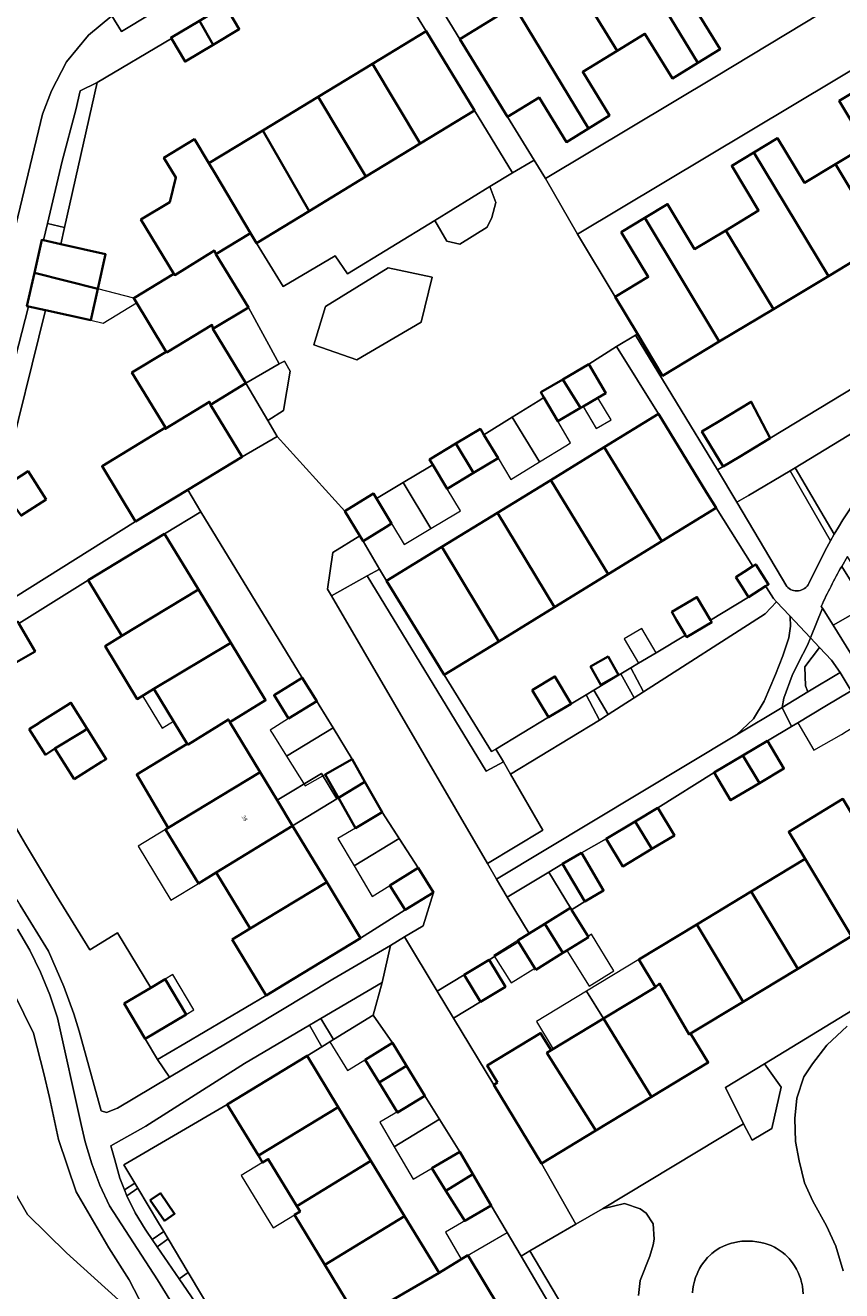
# Model space of a CAD drawing. Extents: x 147051 to 149075, y 463071 to 465537.
# Tile 160 of 229: x 147538 to 147615, y 464588 to 464708. Entities that reach past the tile are written whole.
import ezdxf
from ezdxf.enums import TextEntityAlignment as Align

# ---------------------------------------------------------------- set-up
doc = ezdxf.new("R2010")
doc.units = 0
doc.header["$LTSCALE"] = 0.5
for name, color, linetype, lineweight in [('B-PV-GR-BEPLANTING_CULTUUR_HEESTERS-GV', 252, 'CONTINUOUS', 18), ('B-PV-GR-BEPLANTING_CULTUUR_VASTE PLANTENVAK-GV', 252, 'CONTINUOUS', 18), ('B-PV-GR-GROENVOORZIENING-GV', 252, 'CONTINUOUS', 18), ('B-PV-OG-BEBOUWING-GV', 6, 'CONTINUOUS', 35), ('B-PV-OG-BEBOUWING_LUIFEL-GV', 6, 'CONTINUOUS', 18), ('B-PV-OG-TERREIN_BEGROEID-GV', 252, 'CONTINUOUS', 18), ('B-PV-OG-TERREIN_ERF-GV', 252, 'CONTINUOUS', 18), ('B-PV-VH-GESLOTENVERHARDING_ASFALT-GV', 252, 'CONTINUOUS', 18), ('B-PV-VH-ONVERHARD_ZAND-GV', 252, 'CONTINUOUS', 18), ('B-PV-VH-OPENVERHARDING_BETONSTRAATSTEEN-GV', 252, 'CONTINUOUS', 18), ('B-PV-VH-OPENVERHARDING_SIERBESTRATING-GV', 252, 'CONTINUOUS', 18), ('B-PV-VH-OPENVERHARDING_TEGEL-GV', 252, 'CONTINUOUS', 18), ('N-PV-OG-BEBOUWING-GV', 6, 'CONTINUOUS', 25), ('N-PV-OG-BEBOUWING-T18', 10, 'CONTINUOUS', 18)]:
    doc.layers.add(name, color=color, linetype=linetype, lineweight=lineweight)
doc.styles.add('NLCS-ISO-M200-T18', font='NLCS-ISO.ttf', dxfattribs={"height": 0.36})

msp = doc.modelspace()

# ---------------------------------------------------------------- linework, layer by layer
at = {"layer": 'B-PV-GR-BEPLANTING_CULTUUR_HEESTERS-GV', "flags": 128}
for points in [[(147542.324, 464700.044), (147541.028, 464695.214), (147539.654, 464689.312), (147541.265, 464688.937), (147544.348, 464702.648), (147542.747, 464701.846)], [(147577.415, 464687.65), (147578.626, 464687.358), (147581.212, 464688.959), (147581.666, 464689.867), (147582.045, 464691.285), (147581.488, 464692.8), (147576.269, 464689.597)], [(147574.975, 464679.985), (147576.014, 464684.248), (147571.86, 464685.113), (147565.931, 464681.457), (147564.85, 464677.843), (147568.895, 464676.437)], [(147536.321, 464675.466), (147535.125, 464671.686), (147533.952, 464668.407), (147532.929, 464666.029), (147532.129, 464664.757), (147532.633, 464663.741), (147535.653, 464665.674), (147539.473, 464681.121), (147537.857, 464681.484)], [(147613.923, 464651.345), (147615.581, 464648.709), (147646.782, 464667.692), (147648.483, 464668.709), (147646.515, 464671.893), (147644.726, 464670.828), (147645.098, 464670.198), (147628.748, 464660.328), (147627.902, 464659.817), (147617.84, 464653.605), (147617.089, 464653.148)], [(147571.053, 464656.658), (147569.495, 464659.307), (147569.192, 464659.801), (147566.636, 464658.231), (147566.138, 464654.758), (147566.507, 464654.139), (147569.891, 464656.014)], [(147596.017, 464645.066), (147607.494, 464652.421), (147608.572, 464653.576), (147608.298, 464653.867), (147607.618, 464654.91), (147607.569, 464654.988), (147607.54, 464655.033), (147605.934, 464654.007), (147602.332, 464651.842), (147602.455, 464651.632), (147600.067, 464650.233), (147599.959, 464650.417), (147597.186, 464648.751), (147595.538, 464647.761), (147594.794, 464647.314)], [(147613.765, 464648.063), (147612.647, 464649.25), (147611.269, 464647.413), (147611.312, 464645.617), (147611.549, 464645.057), (147614.588, 464646.882)], [(147595.128, 464644.496), (147593.853, 464646.749), (147591.315, 464645.224), (147592.664, 464642.917)], [(147582.752, 464638.429), (147583.416, 464637.282), (147591.829, 464642.382), (147590.567, 464644.775), (147589.174, 464643.939), (147587.033, 464642.652), (147582.042, 464639.654)], [(147533.819, 464629.868), (147537.076, 464624.914), (147539.758, 464620.561), (147541.21, 464617.215), (147542.138, 464614.619), (147542.638, 464612.982), (147544.728, 464605.465), (147545.228, 464605.299), (147546.278, 464605.725), (147551.176, 464608.641), (147550.052, 464610.308), (147548.895, 464612.263), (147546.906, 464615.595), (147549.42, 464617.096), (147546.262, 464622.276), (147543.646, 464620.69), (147540.509, 464625.79), (147537.593, 464630.678), (147534.89, 464635.208), (147531.804, 464633.324)], [(147575.18, 464622.958), (147576.138, 464626.094), (147573.461, 464624.445), (147569.26, 464621.798), (147562.03, 464617.41), (147560.32, 464616.372), (147552.626, 464611.834), (147550.052, 464610.308), (147551.176, 464608.641), (147556.629, 464611.887), (147566.629, 464617.898), (147572.08, 464621.104), (147573.419, 464621.905)], [(147565.485, 464614.182), (147566.702, 464612.204), (147570.436, 464614.497), (147571.283, 464617.6)], [(147564.412, 464613.549), (147558.282, 464609.935), (147548.957, 464604.024), (147545.652, 464602.145), (147546.013, 464600.845), (147546.509, 464599.113), (147546.931, 464598.018), (147547.912, 464598.648), (147546.885, 464600.37), (147556.647, 464606.073), (147564.197, 464610.666), (147565.604, 464611.53)], [(147608.145, 464603.811), (147609.019, 464607.69), (147607.429, 464609.903), (147603.741, 464607.658), (147605.446, 464604.23), (147606.263, 464602.709)], [(147549.009, 464594.092), (147549.537, 464593.324), (147550.65, 464594.055), (147550.148, 464594.897), (147548.197, 464598.169), (147547.156, 464597.432), (147547.95, 464595.815), (147548.884, 464594.275)], [(147552.106, 464589.59), (147552.948, 464590.199), (147551.05, 464593.383), (147550.015, 464592.629)], [(147552.106, 464589.59), (147554.79, 464585.689), (147555.375, 464586.128), (147552.948, 464590.199)]]:
    msp.add_lwpolyline(points, close=True, dxfattribs=at)
for points in [[(147624.12, 464678.797), (147607.963, 464669.022), (147605.071, 464667.272), (147603.523, 464666.336), (147603.006, 464666.023), (147604.809, 464662.991), (147605.929, 464663.619), (147609.861, 464665.928), (147610.337, 464666.231), (147620.314, 464672.317)], [(147611.084, 464588.172), (147611.067, 464588.522), (147611.026, 464588.87), (147610.996, 464589.042), (147610.919, 464589.384), (147610.872, 464589.552), (147610.76, 464589.884), (147610.625, 464590.207), (147610.468, 464590.52), (147610.29, 464590.822), (147610.092, 464591.11), (147609.874, 464591.384), (147609.758, 464591.515), (147609.513, 464591.765), (147609.384, 464591.884), (147609.114, 464592.107), (147608.829, 464592.311), (147608.531, 464592.494), (147608.378, 464592.578), (147608.062, 464592.73), (147607.875, 464592.804), (147607.495, 464592.931), (147607.107, 464593.031), (147606.713, 464593.104), (147606.314, 464593.15), (147606.114, 464593.162), (147605.713, 464593.166), (147605.313, 464593.142), (147604.915, 464593.09), (147604.522, 464593.01), (147604.328, 464592.96), (147603.946, 464592.84), (147603.572, 464592.694), (147603.21, 464592.522), (147603.053, 464592.424), (147602.75, 464592.213), (147602.462, 464591.981), (147602.325, 464591.857), (147602.063, 464591.597), (147601.82, 464591.318), (147601.706, 464591.173), (147601.494, 464590.87), (147601.303, 464590.554), (147601.135, 464590.225), (147601.06, 464590.056), (147600.927, 464589.711), (147600.819, 464589.358), (147600.736, 464588.998), (147600.678, 464588.633), (147600.645, 464588.265)]]:
    msp.add_lwpolyline(points, dxfattribs=at)
at = {"layer": 'B-PV-GR-BEPLANTING_CULTUUR_VASTE PLANTENVAK-GV', "flags": 128}
for points in [[(147561.972, 464671.634), (147562.599, 464675.355), (147562.059, 464676.307), (147561.563, 464676.055), (147558.418, 464674.213), (147560.482, 464670.69)], [(147587.057, 464628.019), (147583.127, 464625.652), (147585.197, 464622.215), (147586.685, 464623.14), (147589.087, 464624.634)]]:
    msp.add_lwpolyline(points, close=True, dxfattribs=at)
at = {"layer": 'B-PV-GR-GROENVOORZIENING-GV', "flags": 128}
for points in [[(147613.675, 464659.335), (147614.03, 464659.955), (147610.337, 464666.231), (147609.861, 464665.928)], [(147615.287, 464657.848), (147614.739, 464656.909), (147617.089, 464653.148), (147617.84, 464653.605)]]:
    msp.add_lwpolyline(points, close=True, dxfattribs=at)
at = {"layer": 'B-PV-OG-BEBOUWING-GV', "flags": 128}
for points in [[(147593.124, 464717.667), (147601.152, 464704.498), (147603.236, 464705.776), (147600.708, 464709.899), (147603.753, 464711.767), (147598.248, 464720.81)], [(147593.928, 464716.109), (147588.958, 464713.061), (147593.512, 464705.623), (147596.141, 464707.235), (147598.731, 464703.013), (147601.152, 464704.498), (147593.124, 464717.667), (147593.014, 464717.6)], [(147593.512, 464705.623), (147588.958, 464713.061), (147583.77, 464709.88), (147590.788, 464698.282), (147592.785, 464699.507), (147590.259, 464703.628)], [(147554.027, 464708.467), (147555.331, 464706.208), (147557.792, 464707.677), (147556.454, 464709.917)], [(147578.652, 464706.741), (147583.159, 464699.391), (147586.133, 464701.215), (147588.712, 464697.009), (147590.788, 464698.282), (147583.77, 464709.88)], [(147551.37, 464706.787), (147552.667, 464704.617), (147555.331, 464706.208), (147554.027, 464708.467), (147551.329, 464706.856)], [(147580.031, 464699.988), (147575.465, 464707.499), (147570.369, 464704.401), (147574.9, 464696.868)], [(147565.233, 464701.278), (147569.763, 464693.745), (147574.9, 464696.868), (147570.369, 464704.401)], [(147616.753, 464702.247), (147614.501, 464700.895), (147617.046, 464696.657), (147614.138, 464694.911), (147618.632, 464687.438), (147623.79, 464690.535)], [(147560.01, 464698.103), (147564.406, 464690.488), (147569.763, 464693.745), (147565.233, 464701.278)], [(147558.846, 464688.409), (147559.424, 464687.459), (147564.406, 464690.488), (147560.01, 464698.103), (147554.921, 464695.009), (147555.553, 464693.969)], [(147618.632, 464687.438), (147614.138, 464694.911), (147611.214, 464693.156), (147608.684, 464697.37), (147606.434, 464696.019), (147613.487, 464684.349)], [(147551.605, 464684.557), (147551.687, 464684.429), (147555.43, 464686.753), (147555.586, 464686.426), (147558.846, 464688.409), (147555.553, 464693.969), (147554.921, 464695.009), (147553.548, 464697.269), (147550.666, 464695.518), (147551.79, 464693.669), (147551.209, 464691.328), (147548.492, 464689.676)], [(147613.487, 464684.349), (147606.434, 464696.019), (147604.342, 464694.764), (147606.887, 464690.525), (147603.778, 464688.659), (147608.276, 464681.22)], [(147603.166, 464678.152), (147608.276, 464681.22), (147603.778, 464688.659), (147600.835, 464686.892), (147598.285, 464691.138), (147596.133, 464689.845)], [(147593.901, 464688.505), (147596.448, 464684.264), (147593.324, 464682.389), (147595.429, 464678.884), (147597.802, 464674.932), (147603.166, 464678.152), (147596.133, 464689.845)], [(147544.414, 464683.122), (147545.152, 464686.408), (147540.91, 464687.36), (147539.284, 464687.724), (147539.121, 464687.761), (147538.425, 464684.66)], [(147551.605, 464684.557), (147547.811, 464682.25), (147550.887, 464677.19), (147550.985, 464677.151), (147555.229, 464679.723), (147555.298, 464679.344), (147558.652, 464681.384), (147555.586, 464686.426), (147555.43, 464686.753), (147551.687, 464684.429)], [(147543.75, 464680.162), (147544.414, 464683.122), (147538.425, 464684.66), (147537.719, 464681.515), (147537.857, 464681.484), (147539.473, 464681.121)], [(147555.229, 464679.723), (147550.985, 464677.151), (147550.887, 464677.19), (147547.645, 464675.218), (147550.803, 464670.024), (147550.783, 464669.895), (147554.977, 464672.466), (147555.069, 464672.177), (147558.418, 464674.213), (147555.298, 464679.344)], [(147588.376, 464674.578), (147590.031, 464671.878), (147590.298, 464672.034), (147591.696, 464672.852), (147592.43, 464673.281), (147590.831, 464676.014)], [(147586.591, 464672.86), (147587.895, 464670.629), (147590.031, 464671.878), (147588.376, 464674.578), (147586.297, 464673.362)], [(147555.069, 464672.177), (147554.977, 464672.466), (147550.783, 464669.895), (147550.803, 464670.024), (147544.81, 464666.379), (147547.987, 464661.155), (147552.922, 464664.155), (147558.051, 464667.273)], [(147603.523, 464666.336), (147605.071, 464667.272), (147607.963, 464669.022), (147606.193, 464672.472), (147603.055, 464670.575), (147601.527, 464669.652)], [(147602.863, 464662.443), (147601.964, 464663.906), (147597.407, 464671.321), (147592.298, 464668.181), (147597.744, 464659.297)], [(147578.27, 464668.511), (147579.943, 464665.736), (147582.249, 464667.124), (147580.906, 464669.356), (147580.579, 464669.9)], [(147576.08, 464666.521), (147577.454, 464664.238), (147579.943, 464665.736), (147578.27, 464668.511), (147575.784, 464667.014)], [(147597.744, 464659.297), (147592.298, 464668.181), (147587.226, 464665.064), (147592.646, 464656.164)], [(147539.542, 464663.225), (147537.826, 464665.897), (147535.308, 464664.281), (147537.18, 464661.709)], [(147592.646, 464656.164), (147587.226, 464665.064), (147582.208, 464661.979), (147587.588, 464653.055)], [(147567.763, 464662.128), (147569.192, 464659.801), (147569.495, 464659.307), (147571.652, 464660.632), (147572.188, 464660.961), (147570.767, 464663.323), (147570.483, 464663.795), (147569.919, 464663.453)], [(147582.208, 464661.979), (147576.949, 464658.747), (147582.329, 464649.823), (147587.588, 464653.055)], [(147550.727, 464659.994), (147543.492, 464655.603), (147546.686, 464650.339), (147553.925, 464654.723)], [(147582.329, 464649.823), (147576.949, 464658.747), (147571.716, 464655.531), (147576.272, 464648.117), (147577.171, 464646.653)], [(147604.729, 464655.894), (147605.292, 464655.012), (147605.934, 464654.007), (147607.54, 464655.033), (147607.823, 464655.214), (147606.619, 464657.1), (147606.346, 464656.926), (147605.526, 464656.403)], [(147546.686, 464650.339), (147545.111, 464649.383), (147548.149, 464644.377), (147549.724, 464645.333), (147556.983, 464649.684), (147553.925, 464654.723)], [(147598.67, 464652.617), (147599.126, 464651.839), (147599.959, 464650.417), (147600.067, 464650.233), (147602.455, 464651.632), (147602.332, 464651.842), (147601.058, 464654.016), (147599.578, 464653.149)], [(147536.824, 464651.734), (147534.187, 464650.199), (147535.847, 464647.346), (147538.485, 464648.881), (147536.953, 464651.512)], [(147552.946, 464640.07), (147556.764, 464642.445), (147556.88, 464642.197), (147560.276, 464644.258), (147556.983, 464649.684), (147549.724, 464645.333), (147552.867, 464640.153)], [(147590.991, 464647.453), (147591.964, 464645.73), (147593.627, 464646.669), (147592.653, 464648.392)], [(147562.456, 464642.535), (147565.108, 464644.189), (147563.735, 464646.389), (147561.084, 464644.734)], [(147585.489, 464645.224), (147587.033, 464642.652), (147589.174, 464643.939), (147587.63, 464646.51)], [(147537.935, 464641.543), (147539.471, 464639.11), (147540.337, 464639.707), (147542.976, 464641.289), (147543.416, 464641.566), (147541.873, 464644.019), (147541.433, 464643.743), (147538.902, 464642.153), (147538.829, 464642.107)], [(147559.751, 464637.466), (147556.88, 464642.197), (147556.764, 464642.445), (147552.946, 464640.07), (147552.867, 464640.153), (147548.087, 464637.246), (147551.079, 464632.199)], [(147542.168, 464636.794), (147544.772, 464638.431), (147545.212, 464638.708), (147543.416, 464641.566), (147542.976, 464641.289), (147540.337, 464639.707)], [(147605.395, 464639.042), (147606.966, 464636.432), (147609.273, 464637.801), (147607.719, 464640.421)], [(147602.674, 464637.427), (147604.228, 464634.807), (147606.966, 464636.432), (147605.395, 464639.042)], [(147569.659, 464636.565), (147568.459, 464638.691), (147565.909, 464637.252), (147567.158, 464635.039)], [(147561.365, 464634.807), (147559.751, 464637.466), (147551.079, 464632.199), (147550.828, 464632.047), (147553.92, 464626.963), (147555.609, 464627.99), (147562.828, 464632.396)], [(147571.29, 464633.677), (147569.659, 464636.565), (147567.158, 464635.039), (147568.766, 464632.19)], [(147595.217, 464632.81), (147596.775, 464630.21), (147598.917, 464631.495), (147597.358, 464634.094)], [(147615.674, 464621.968), (147620.792, 464625.065), (147616.4, 464632.367), (147614.853, 464634.938), (147609.731, 464631.838), (147611.279, 464629.268)], [(147596.775, 464630.21), (147595.217, 464632.81), (147592.48, 464631.168), (147594.04, 464628.569)], [(147555.609, 464627.99), (147558.831, 464622.682), (147566.066, 464627.06), (147562.828, 464632.396)], [(147589.538, 464629.514), (147588.342, 464628.793), (147590.465, 464625.253), (147592.223, 464626.289), (147590.127, 464629.845)], [(147615.674, 464621.968), (147611.279, 464629.268), (147606.186, 464626.186), (147610.578, 464618.884)], [(147574.706, 464628.419), (147572.028, 464626.77), (147573.461, 464624.445), (147576.138, 464626.094)], [(147557.119, 464621.647), (147560.32, 464616.372), (147562.03, 464617.41), (147569.26, 464621.798), (147566.066, 464627.06), (147558.831, 464622.682)], [(147610.578, 464618.884), (147606.186, 464626.186), (147601.049, 464623.078), (147605.429, 464615.769)], [(147586.685, 464623.14), (147588.386, 464620.382), (147588.769, 464620.62), (147590.798, 464621.883), (147590.755, 464621.953), (147589.2, 464624.452), (147589.087, 464624.634)], [(147585.835, 464618.795), (147588.386, 464620.382), (147586.685, 464623.14), (147585.197, 464622.215), (147584.123, 464621.547), (147584.194, 464621.433)], [(147597.524, 464617.491), (147600.316, 464612.69), (147600.46, 464612.762), (147605.429, 464615.769), (147601.049, 464623.078), (147595.566, 464619.76), (147597.138, 464617.163)], [(147581.401, 464619.748), (147579.054, 464618.332), (147580.596, 464615.777), (147582.943, 464617.193)], [(147548.895, 464612.263), (147552.773, 464614.578), (147550.784, 464617.91), (147549.42, 464617.096), (147546.906, 464615.595)], [(147600.46, 464612.762), (147600.316, 464612.69), (147597.524, 464617.491), (147597.138, 464617.163), (147592.211, 464614.182), (147596.772, 464606.789), (147602.118, 464610.024)], [(147586.876, 464610.954), (147591.509, 464603.605), (147596.772, 464606.789), (147592.211, 464614.182), (147587.261, 464611.187)], [(147582.211, 464608.131), (147581.862, 464607.92), (147586.359, 464600.488), (147591.509, 464603.605), (147586.876, 464610.954), (147587.261, 464611.187), (147586.273, 464612.82), (147581.223, 464609.765)], [(147569.689, 464610.296), (147570.999, 464608.157), (147573.598, 464609.733), (147572.281, 464611.883)], [(147567.146, 464605.819), (147564.197, 464610.666), (147556.647, 464606.073), (147559.59, 464601.236)], [(147575.343, 464606.884), (147573.598, 464609.733), (147570.999, 464608.157), (147572.751, 464605.296)], [(147559.59, 464601.236), (147559.986, 464600.585), (147560.525, 464600.912), (147563.228, 464596.467), (147570.235, 464600.741), (147567.146, 464605.819)], [(147565.872, 464590.911), (147573.41, 464595.523), (147570.235, 464600.741), (147563.228, 464596.467), (147563.533, 464595.965), (147562.996, 464595.638)], [(147575.99, 464600.046), (147577.323, 464597.917), (147579.874, 464599.478), (147578.632, 464601.596)], [(147577.323, 464597.917), (147579.106, 464595.07), (147581.601, 464596.533), (147579.874, 464599.478)], [(147549.378, 464597.021), (147550.715, 464595.086), (147551.673, 464595.748), (147550.336, 464597.683)], [(147571.938, 464586.859), (147571.749, 464587.297), (147576.67, 464590.166), (147573.41, 464595.523), (147565.872, 464590.911), (147569.31, 464585.261), (147569.708, 464585.503)], [(147579.381, 464591.815), (147576.67, 464590.166), (147571.749, 464587.297), (147571.938, 464586.859), (147569.708, 464585.503), (147572.687, 464580.676), (147574.857, 464582.061), (147582.464, 464586.747)]]:
    msp.add_lwpolyline(points, close=True, dxfattribs=at)
at = {"layer": 'B-PV-OG-BEBOUWING_LUIFEL-GV', "flags": 128}
for points in [[(147544.414, 464683.122), (147543.75, 464680.162), (147544.915, 464679.906), (147548.07, 464681.823), (147547.811, 464682.25)], [(147583.601, 464671.017), (147586.179, 464666.784), (147588.653, 464668.309), (147589.093, 464668.58), (147587.895, 464670.629), (147586.591, 464672.86), (147586.052, 464672.528)], [(147591.696, 464672.852), (147590.298, 464672.034), (147591.538, 464669.936), (147592.932, 464670.76)], [(147582.249, 464667.124), (147583.461, 464665.109), (147586.179, 464666.784), (147583.601, 464671.017), (147580.906, 464669.356)], [(147573.279, 464664.835), (147575.902, 464660.484), (147578.381, 464661.977), (147578.7, 464662.169), (147577.454, 464664.238), (147576.08, 464666.521), (147575.761, 464666.329)], [(147570.767, 464663.323), (147572.188, 464660.961), (147573.385, 464658.97), (147575.902, 464660.484), (147573.279, 464664.835)], [(147595.538, 464647.761), (147597.186, 464648.751), (147595.832, 464651.042), (147594.176, 464650.064)], [(147548.65, 464644.681), (147550.498, 464641.636), (147551.572, 464642.287), (147549.724, 464645.333)], [(147615.156, 464641.295), (147615.166, 464641.301), (147617.234, 464642.535), (147617.268, 464642.555), (147615.699, 464645.186), (147615.637, 464645.149), (147613.141, 464643.66), (147610.583, 464642.134), (147612.118, 464639.561), (147614.71, 464641.029)], [(147560.96, 464641.059), (147562.254, 464638.986), (147566.653, 464641.658), (147565.35, 464643.8), (147565.108, 464644.189), (147562.456, 464642.535), (147560.716, 464641.449)], [(147565.909, 464637.252), (147568.459, 464638.691), (147566.653, 464641.658), (147562.254, 464638.986), (147564.017, 464636.184)], [(147571.29, 464633.677), (147568.766, 464632.19), (147567.107, 464631.213), (147568.637, 464628.616), (147572.902, 464631.196)], [(147550.828, 464632.047), (147548.232, 464630.47), (147551.321, 464625.383), (147553.92, 464626.963)], [(147572.902, 464631.196), (147568.637, 464628.616), (147570.338, 464625.729), (147572.028, 464626.77), (147574.706, 464628.419)], [(147590.755, 464621.953), (147590.798, 464621.883), (147588.769, 464620.62), (147590.854, 464617.24), (147593.207, 464618.691), (147591.074, 464622.15)], [(147584.123, 464621.547), (147581.866, 464620.143), (147583.479, 464617.55), (147585.736, 464618.953)], [(147590.617, 464616.765), (147592.211, 464614.182), (147597.138, 464617.164), (147595.566, 464619.76)], [(147550.784, 464617.91), (147552.773, 464614.578), (147553.486, 464615.004), (147551.497, 464618.336)], [(147585.888, 464613.903), (147587.459, 464611.307), (147592.211, 464614.182), (147590.617, 464616.765)], [(147566.338, 464611.981), (147568.007, 464609.263), (147572.281, 464611.883), (147570.436, 464614.497)], [(147571.077, 464604.381), (147572.428, 464602.078), (147576.708, 464604.689), (147575.343, 464606.884)], [(147572.428, 464602.078), (147574.227, 464599.012), (147578.632, 464601.596), (147576.708, 464604.689)], [(147562.996, 464595.638), (147563.533, 464595.965), (147563.228, 464596.467), (147560.525, 464600.912), (147559.986, 464600.585), (147557.98, 464599.365), (147560.68, 464594.913), (147560.986, 464594.412)], [(147577.277, 464593.998), (147578.774, 464591.446), (147583.104, 464593.985), (147581.607, 464596.537)]]:
    msp.add_lwpolyline(points, close=True, dxfattribs=at)
at = {"layer": 'B-PV-OG-TERREIN_BEGROEID-GV', "flags": 128}
for points in [[(147609.861, 464665.928), (147605.929, 464663.619)], [(147613.675, 464659.335), (147609.861, 464665.928)], [(147605.929, 464663.619), (147604.809, 464662.991)], [(147604.809, 464662.991), (147609.542, 464655.022)], [(147613.172, 464658.414), (147613.675, 464659.335)], [(147611.633, 464655.3), (147613.172, 464658.414)], [(147617.089, 464653.148), (147614.739, 464656.909)], [(147612.797, 464653.134), (147612.91, 464652.954)], [(147613.923, 464651.345), (147617.089, 464653.148)], [(147612.91, 464652.954), (147613.923, 464651.345)], [(147560.485, 464572.578), (147550.052, 464589.491), (147545.534, 464596.476), (147544.615, 464598.441), (147543.844, 464600.469), (147543.224, 464602.548), (147542.849, 464604.19), (147540.6, 464614.249), (147539.876, 464616.442), (147539.003, 464618.579), (147537.984, 464620.651), (147536.824, 464622.647)], [(147546.722, 464587.305), (147541.46, 464592.048), (147537.758, 464595.685), (147522.795, 464621.678)], [(147522.795, 464621.678), (147537.758, 464595.685), (147541.46, 464592.048), (147546.722, 464587.305), (147552.446, 464579.717), (147547.38, 464589.494), (147545.442, 464592.528), (147542.37, 464597.828), (147540.704, 464602.751), (147539.834, 464606.719), (147539.304, 464608.991), (147538.32, 464612.816), (147536.503, 464616.518)], [(147536.503, 464616.518), (147538.32, 464612.816), (147539.304, 464608.991), (147539.834, 464606.719), (147540.704, 464602.751), (147542.37, 464597.828), (147545.442, 464592.528), (147547.38, 464589.494), (147552.446, 464579.717)]]:
    msp.add_lwpolyline(points, dxfattribs=at)
at = {"layer": 'B-PV-OG-TERREIN_BEGROEID-GV'}
for points in [[(147614.739, 464656.909, 0.0211754), (147612.797, 464653.134)], [(147609.542, 464655.022, 0.5328153), (147611.633, 464655.3)]]:
    msp.add_lwpolyline(points, format="xyb", dxfattribs=at)
at = {"layer": 'B-PV-OG-TERREIN_BEGROEID-GV', "flags": 128}
for points in [[(147607.494, 464652.421), (147596.017, 464645.066), (147595.128, 464644.496), (147592.664, 464642.917), (147591.829, 464642.382), (147583.416, 464637.282), (147586.478, 464631.998), (147581.253, 464628.842), (147582.097, 464627.372), (147604.806, 464641.008), (147606.393, 464642.511), (147607.424, 464644.177), (147608.48, 464646.704), (147609.172, 464648.462), (147609.75, 464650.154), (147609.887, 464651.256), (147609.877, 464652.141), (147609.815, 464652.256), (147608.572, 464653.576)], [(147612.647, 464649.25), (147611.781, 464650.169), (147611.502, 464649.48), (147610.653, 464647.828), (147610.054, 464646.601), (147609.281, 464644.473), (147609.1, 464643.586), (147611.549, 464645.057), (147611.312, 464645.617), (147611.269, 464647.413)]]:
    msp.add_lwpolyline(points, close=True, dxfattribs=at)
at = {"layer": 'B-PV-OG-TERREIN_ERF-GV', "flags": 128}
for points in [[(147572.121, 464717.391), (147578.652, 464706.741), (147583.77, 464709.88)], [(147536.646, 464654.027), (147547.987, 464661.155), (147544.81, 464666.379), (147550.803, 464670.024), (147547.645, 464675.218), (147550.887, 464677.19), (147547.811, 464682.25), (147551.605, 464684.557), (147548.492, 464689.676), (147551.209, 464691.328), (147551.79, 464693.669), (147550.666, 464695.518), (147553.548, 464697.269), (147554.921, 464695.009), (147560.01, 464698.103), (147565.233, 464701.278), (147570.369, 464704.401), (147575.465, 464707.499), (147570.146, 464716.078)], [(147600.708, 464709.899), (147603.236, 464705.776), (147601.152, 464704.498), (147598.731, 464703.013), (147596.141, 464707.235), (147593.512, 464705.623), (147590.259, 464703.628), (147592.785, 464699.507), (147590.788, 464698.282), (147588.712, 464697.009), (147586.133, 464701.215), (147583.159, 464699.391), (147585.68, 464695.28), (147586.74, 464693.552), (147602.913, 464703.23), (147619.289, 464713.149)], [(147556.454, 464709.917), (147557.792, 464707.677), (147555.331, 464706.208), (147552.667, 464704.617), (147551.37, 464706.787), (147544.348, 464702.648), (147541.265, 464688.937), (147540.91, 464687.36), (147545.152, 464686.408), (147544.414, 464683.122), (147543.75, 464680.162), (147539.473, 464681.121), (147535.653, 464665.674)], [(147622.421, 464707.82), (147589.771, 464688.308), (147593.324, 464682.389), (147596.448, 464684.264), (147593.901, 464688.505), (147596.133, 464689.845), (147598.285, 464691.138), (147600.835, 464686.892), (147603.778, 464688.659), (147606.887, 464690.525), (147604.342, 464694.764), (147606.434, 464696.019), (147608.684, 464697.37), (147611.214, 464693.156), (147614.138, 464694.911), (147617.046, 464696.657), (147614.501, 464700.895), (147616.753, 464702.247)], [(147618.632, 464687.438), (147613.487, 464684.349), (147608.276, 464681.22), (147603.166, 464678.152), (147597.802, 464674.932), (147595.429, 464678.884), (147595.255, 464678.759), (147603.006, 464666.023), (147603.523, 464666.336), (147601.527, 464669.652), (147603.055, 464670.575), (147606.193, 464672.472), (147607.963, 464669.022), (147624.12, 464678.797)], [(147535.308, 464664.281), (147537.826, 464665.897), (147539.542, 464663.225), (147537.18, 464661.709)], [(147534.89, 464635.208), (147537.593, 464630.678), (147540.509, 464625.79), (147543.646, 464620.69), (147546.262, 464622.276), (147549.42, 464617.096), (147550.784, 464617.91), (147552.773, 464614.578), (147548.895, 464612.263), (147550.052, 464610.308), (147552.626, 464611.834), (147560.32, 464616.372), (147557.119, 464621.647), (147558.831, 464622.682), (147555.609, 464627.99), (147553.92, 464626.963), (147550.828, 464632.047), (147551.079, 464632.199), (147548.087, 464637.246), (147552.867, 464640.153), (147549.724, 464645.333), (147548.149, 464644.377), (147545.111, 464649.383), (147546.686, 464650.339), (147543.492, 464655.603), (147536.953, 464651.512), (147538.485, 464648.881), (147535.847, 464647.346)], [(147615.637, 464645.149), (147613.141, 464643.66), (147610.583, 464642.134), (147610.002, 464641.785), (147607.719, 464640.421), (147609.273, 464637.801), (147606.966, 464636.432), (147604.228, 464634.807), (147602.674, 464637.427), (147597.358, 464634.094), (147598.917, 464631.495), (147596.775, 464630.21), (147594.04, 464628.569), (147592.48, 464631.168), (147590.127, 464629.845), (147592.223, 464626.289), (147590.465, 464625.253), (147589.2, 464624.452), (147590.755, 464621.953), (147590.798, 464621.883), (147588.769, 464620.62), (147588.386, 464620.382), (147585.835, 464618.795), (147584.194, 464621.433), (147581.401, 464619.748), (147582.943, 464617.193), (147580.596, 464615.777), (147578.04, 464614.235), (147581.862, 464607.92), (147582.211, 464608.131), (147581.223, 464609.765), (147586.273, 464612.82), (147587.261, 464611.187), (147592.211, 464614.182), (147597.138, 464617.163), (147595.566, 464619.76), (147601.049, 464623.078), (147606.186, 464626.186), (147611.279, 464629.268), (147609.731, 464631.838), (147614.853, 464634.938)], [(147569.31, 464585.261), (147565.872, 464590.911), (147562.996, 464595.638), (147563.533, 464595.965), (147563.228, 464596.467), (147560.525, 464600.912), (147559.986, 464600.585), (147559.59, 464601.236), (147556.647, 464606.073), (147546.885, 464600.37), (147547.912, 464598.648), (147548.197, 464598.169), (147550.148, 464594.897), (147550.65, 464594.055), (147551.05, 464593.383), (147552.948, 464590.199), (147555.375, 464586.128)]]:
    msp.add_lwpolyline(points, dxfattribs=at)
for points in [[(147559.424, 464687.459), (147561.931, 464683.363), (147566.856, 464686.243), (147568.034, 464684.542), (147576.269, 464689.597), (147581.488, 464692.8), (147583.61, 464694.103), (147580.031, 464699.988), (147574.9, 464696.868), (147569.763, 464693.745), (147564.406, 464690.488)], [(147555.298, 464679.344), (147558.418, 464674.213), (147561.563, 464676.055), (147558.652, 464681.384)], [(147569.495, 464659.307), (147571.053, 464656.658), (147571.716, 464655.531), (147576.949, 464658.747), (147582.208, 464661.979), (147587.226, 464665.064), (147592.298, 464668.181), (147597.407, 464671.321), (147593.459, 464677.674), (147590.831, 464676.014), (147592.43, 464673.281), (147591.696, 464672.852), (147590.298, 464672.034), (147590.031, 464671.878), (147587.895, 464670.629), (147586.591, 464672.86), (147586.052, 464672.528), (147583.601, 464671.017), (147580.906, 464669.356), (147582.249, 464667.124), (147579.943, 464665.736), (147577.454, 464664.238), (147576.08, 464666.521), (147575.761, 464666.329), (147573.279, 464664.835), (147570.767, 464663.323), (147572.188, 464660.961), (147571.652, 464660.632)], [(147555.069, 464672.177), (147558.051, 464667.273), (147561.371, 464669.173), (147560.482, 464670.69), (147558.418, 464674.213)], [(147550.727, 464659.994), (147553.925, 464654.723), (147556.983, 464649.684), (147560.276, 464644.258), (147556.88, 464642.197), (147559.751, 464637.466), (147561.365, 464634.807), (147562.828, 464632.396), (147566.066, 464627.06), (147569.26, 464621.798), (147573.461, 464624.445), (147572.028, 464626.77), (147574.706, 464628.419), (147571.29, 464633.677), (147568.766, 464632.19), (147567.158, 464635.039), (147565.909, 464637.252), (147568.459, 464638.691), (147566.653, 464641.658), (147565.35, 464643.8), (147565.108, 464644.189), (147562.456, 464642.535), (147561.084, 464644.734), (147563.735, 464646.389), (147554.152, 464662.072)], [(147582.042, 464639.654), (147587.033, 464642.652), (147585.489, 464645.224), (147587.63, 464646.51), (147589.174, 464643.939), (147590.567, 464644.775), (147591.315, 464645.224), (147593.853, 464646.749), (147594.794, 464647.314), (147595.538, 464647.761), (147597.186, 464648.751), (147599.959, 464650.417), (147599.126, 464651.839), (147598.67, 464652.617), (147599.578, 464653.149), (147601.058, 464654.016), (147602.332, 464651.842), (147605.934, 464654.007), (147605.292, 464655.012), (147604.729, 464655.894), (147605.526, 464656.403), (147606.346, 464656.926), (147602.863, 464662.443), (147597.744, 464659.297), (147592.646, 464656.164), (147587.588, 464653.055), (147582.329, 464649.823), (147577.171, 464646.653), (147581.627, 464639.405)], [(147590.991, 464647.453), (147592.653, 464648.392), (147593.627, 464646.669), (147591.964, 464645.73)], [(147537.935, 464641.543), (147538.829, 464642.107), (147538.902, 464642.153), (147541.433, 464643.743), (147541.873, 464644.019), (147543.416, 464641.566), (147545.212, 464638.708), (147544.772, 464638.431), (147542.168, 464636.794), (147540.337, 464639.707), (147539.471, 464639.11)], [(147620.792, 464625.065), (147615.674, 464621.968), (147610.578, 464618.884), (147605.429, 464615.769), (147600.46, 464612.762), (147602.118, 464610.024), (147596.772, 464606.789), (147591.509, 464603.605), (147586.359, 464600.488), (147589.595, 464594.762), (147592.121, 464596.215), (147605.446, 464604.23), (147603.741, 464607.658), (147607.429, 464609.903), (147615.747, 464614.966), (147628.967, 464623.012), (147627.388, 464625.564), (147625.886, 464628.147)], [(147579.106, 464595.07), (147577.323, 464597.917), (147575.99, 464600.046), (147578.632, 464601.596), (147575.343, 464606.884), (147572.751, 464605.296), (147570.999, 464608.157), (147569.689, 464610.296), (147572.281, 464611.883), (147570.436, 464614.497), (147566.702, 464612.204), (147565.604, 464611.53), (147564.197, 464610.666), (147567.146, 464605.819), (147570.235, 464600.741), (147573.41, 464595.523), (147576.67, 464590.166), (147579.381, 464591.815), (147582.464, 464586.747), (147585.64, 464581.529), (147588.939, 464576.106), (147592.415, 464578.196), (147584.424, 464591.746), (147581.601, 464596.533)], [(147550.336, 464597.683), (147551.673, 464595.748), (147550.715, 464595.086), (147549.378, 464597.021)]]:
    msp.add_lwpolyline(points, close=True, dxfattribs=at)
at = {"layer": 'B-PV-VH-GESLOTENVERHARDING_ASFALT-GV', "flags": 128}
for points in [[(147537.371, 464709.666), (147535.872, 464707.838), (147534.873, 464705.935), (147534.075, 464703.782), (147529.744, 464685.707), (147527.778, 464676.995), (147526.931, 464673.74), (147526.208, 464672.313), (147525.534, 464671.161), (147524.785, 464669.759), (147523.31, 464668.557), (147522.36, 464667.905), (147525.703, 464662.297), (147527.278, 464663.574), (147529.402, 464665.777), (147530.8, 464668.005), (147531.649, 464669.708), (147533.369, 464675.514), (147539.172, 464699.642), (147540.045, 464701.845), (147541.469, 464704.574), (147543.542, 464707.102), (147545.742, 464708.93)], [(147609.542, 464655.022), (147604.809, 464662.991), (147603.006, 464666.023), (147595.255, 464678.759), (147593.459, 464677.674)], [(147593.459, 464677.674), (147597.407, 464671.321), (147601.964, 464663.906), (147602.863, 464662.443), (147606.346, 464656.926), (147606.619, 464657.1), (147607.823, 464655.214), (147607.54, 464655.033), (147607.569, 464654.988), (147607.618, 464654.91), (147608.298, 464653.867), (147608.572, 464653.576), (147609.815, 464652.256), (147611.781, 464650.169), (147612.91, 464652.954), (147612.797, 464653.134)], [(147614.03, 464659.955), (147613.675, 464659.335), (147613.172, 464658.414), (147611.633, 464655.3)], [(147614.739, 464656.909), (147615.287, 464657.848)], [(147554.79, 464585.689), (147552.106, 464589.59), (147550.015, 464592.629), (147549.537, 464593.324), (147549.009, 464594.092), (147548.884, 464594.275), (147547.95, 464595.815), (147547.156, 464597.432), (147546.931, 464598.018), (147546.509, 464599.113), (147546.013, 464600.845), (147545.652, 464602.145), (147548.957, 464604.024), (147558.282, 464609.935), (147564.412, 464613.549), (147565.485, 464614.182), (147571.283, 464617.6), (147572.08, 464621.104), (147566.629, 464617.898), (147556.629, 464611.887), (147551.176, 464608.641), (147546.278, 464605.725), (147545.228, 464605.299), (147544.728, 464605.465), (147542.638, 464612.982), (147542.138, 464614.619), (147541.21, 464617.215), (147539.758, 464620.561), (147537.076, 464624.914)], [(147536.824, 464622.647), (147537.984, 464620.651), (147539.003, 464618.579), (147539.876, 464616.442), (147540.6, 464614.249), (147542.849, 464604.19), (147543.224, 464602.548), (147543.844, 464600.469), (147544.615, 464598.441), (147545.534, 464596.476), (147550.052, 464589.491), (147560.485, 464572.578)], [(147615.243, 464613.47), (147613.344, 464611.667), (147611.97, 464609.914), (147611.17, 464608.688), (147610.497, 464606.66), (147610.299, 464604.758), (147610.376, 464602.581), (147610.729, 464600.729), (147611.231, 464598.677), (147612.009, 464596.926), (147613.312, 464594.599), (147614.19, 464592.673), (147614.868, 464590.346)], [(147595.532, 464588.033), (147595.68, 464589.435), (147596.603, 464591.737), (147596.903, 464592.814), (147597.002, 464593.339), (147596.925, 464594.791), (147596.249, 464595.791), (147595.698, 464596.216), (147594.196, 464596.716), (147592.121, 464596.215), (147589.595, 464594.762), (147585.27, 464592.232), (147591.486, 464581.724)]]:
    msp.add_lwpolyline(points, dxfattribs=at)
at = {"layer": 'B-PV-VH-GESLOTENVERHARDING_ASFALT-GV'}
for points in [[(147621.817, 464669.783, 0.0712564), (147614.03, 464659.955)], [(147612.797, 464653.134, -0.0211754), (147614.739, 464656.909)], [(147611.633, 464655.3, -0.5328153), (147609.542, 464655.022)]]:
    msp.add_lwpolyline(points, format="xyb", dxfattribs=at)
at = {"layer": 'B-PV-VH-GESLOTENVERHARDING_ASFALT-GV', "flags": 128}
for points in [[(147604.806, 464641.008), (147609.1, 464643.586), (147609.281, 464644.473), (147610.054, 464646.601), (147610.653, 464647.828), (147611.502, 464649.48), (147611.781, 464650.169), (147609.815, 464652.256), (147609.877, 464652.141), (147609.887, 464651.256), (147609.75, 464650.154), (147609.172, 464648.462), (147608.48, 464646.704), (147607.424, 464644.177), (147606.393, 464642.511)], [(147611.781, 464650.169), (147612.647, 464649.25), (147613.765, 464648.063), (147614.588, 464646.882), (147615.637, 464645.149), (147615.699, 464645.186), (147617.268, 464642.555), (147618.36, 464640.708), (147618.832, 464639.91), (147620.294, 464637.436), (147621.475, 464635.438), (147625.886, 464628.147), (147627.388, 464625.564), (147629.339, 464626.641), (147625.843, 464632.544), (147621.252, 464640.236), (147615.581, 464648.709), (147613.923, 464651.345), (147612.91, 464652.954)], [(147610.002, 464641.785), (147610.583, 464642.134), (147613.141, 464643.66), (147615.637, 464645.149), (147614.588, 464646.882), (147611.549, 464645.057), (147609.1, 464643.586)], [(147604.806, 464641.008), (147582.097, 464627.372), (147583.127, 464625.652), (147587.057, 464628.019), (147588.342, 464628.793), (147589.538, 464629.514), (147590.127, 464629.845), (147592.48, 464631.168), (147595.217, 464632.81), (147597.358, 464634.094), (147602.674, 464637.427), (147605.395, 464639.042), (147607.719, 464640.421), (147610.002, 464641.785), (147609.1, 464643.586)]]:
    msp.add_lwpolyline(points, close=True, dxfattribs=at)
at = {"layer": 'B-PV-VH-ONVERHARD_ZAND-GV', "flags": 128}
for points in [[(147620.314, 464672.317), (147610.337, 464666.231)], [(147610.337, 464666.231), (147614.03, 464659.955)]]:
    msp.add_lwpolyline(points, dxfattribs=at)
at = {"layer": 'B-PV-VH-ONVERHARD_ZAND-GV'}
msp.add_lwpolyline([(147614.03, 464659.955, -0.0712564), (147621.817, 464669.783)], format="xyb", dxfattribs=at)
at = {"layer": 'B-PV-VH-OPENVERHARDING_BETONSTRAATSTEEN-GV', "flags": 128}
for points in [[(147579.345, 464727.292), (147591.471, 464734.531), (147596.921, 464737.712), (147595.894, 464739.339), (147569.118, 464723.107), (147551.392, 464712.462), (147545.742, 464708.93), (147546.644, 464707.454), (147555.119, 464712.589), (147566.745, 464719.528)], [(147619.289, 464713.149), (147602.913, 464703.23), (147586.74, 464693.552), (147589.771, 464688.308), (147622.421, 464707.82)], [(147554.152, 464662.072), (147563.735, 464646.389), (147565.108, 464644.189), (147565.35, 464643.8), (147566.653, 464641.658), (147568.459, 464638.691), (147569.659, 464636.565), (147571.29, 464633.677), (147574.706, 464628.419), (147576.138, 464626.094), (147575.18, 464622.958), (147573.419, 464621.905), (147576.502, 464616.788), (147579.054, 464618.332), (147581.401, 464619.748), (147584.194, 464621.433), (147584.123, 464621.547), (147585.197, 464622.215), (147583.127, 464625.652), (147582.097, 464627.372), (147581.253, 464628.842), (147566.507, 464654.139), (147566.138, 464654.758), (147566.636, 464658.231), (147569.192, 464659.801), (147567.763, 464662.128), (147561.371, 464669.173), (147558.051, 464667.273), (147552.922, 464664.155)], [(147581.143, 464637.576), (147569.891, 464656.014), (147566.507, 464654.139), (147581.253, 464628.842), (147586.478, 464631.998), (147583.416, 464637.282), (147582.752, 464638.429)], [(147585.27, 464592.232), (147589.595, 464594.762), (147586.359, 464600.488), (147581.862, 464607.92), (147578.04, 464614.235), (147576.502, 464616.788), (147573.419, 464621.905), (147572.08, 464621.104), (147571.283, 464617.6), (147570.436, 464614.497), (147572.281, 464611.883), (147573.598, 464609.733), (147575.343, 464606.884), (147578.632, 464601.596), (147579.874, 464599.478), (147581.601, 464596.533), (147584.424, 464591.746)], [(147580.596, 464615.777), (147579.054, 464618.332), (147576.502, 464616.788), (147578.04, 464614.235)]]:
    msp.add_lwpolyline(points, close=True, dxfattribs=at)
for points in [[(147615.747, 464614.966), (147607.429, 464609.903), (147609.019, 464607.69), (147608.145, 464603.811), (147606.263, 464602.709), (147605.446, 464604.23), (147592.121, 464596.215), (147594.196, 464596.716), (147595.698, 464596.216), (147596.249, 464595.791), (147596.925, 464594.791), (147597.002, 464593.339), (147596.903, 464592.814), (147596.603, 464591.737), (147595.68, 464589.435), (147595.532, 464588.033)], [(147614.868, 464590.346), (147614.19, 464592.673), (147613.312, 464594.599), (147612.009, 464596.926), (147611.231, 464598.677), (147610.729, 464600.729), (147610.376, 464602.581), (147610.299, 464604.758), (147610.497, 464606.66), (147611.17, 464608.688), (147611.97, 464609.914), (147613.344, 464611.667), (147615.243, 464613.47)], [(147600.645, 464588.265), (147600.678, 464588.633), (147600.736, 464588.998), (147600.819, 464589.358), (147600.927, 464589.711), (147601.06, 464590.056), (147601.135, 464590.225), (147601.303, 464590.554), (147601.494, 464590.87), (147601.706, 464591.173), (147601.82, 464591.318), (147602.063, 464591.597), (147602.325, 464591.857), (147602.462, 464591.981), (147602.75, 464592.213), (147603.053, 464592.424), (147603.21, 464592.522), (147603.572, 464592.694), (147603.946, 464592.84), (147604.328, 464592.96), (147604.522, 464593.01), (147604.915, 464593.09), (147605.313, 464593.142), (147605.713, 464593.166), (147606.114, 464593.162), (147606.314, 464593.15), (147606.713, 464593.104), (147607.107, 464593.031), (147607.495, 464592.931), (147607.875, 464592.804), (147608.062, 464592.73), (147608.378, 464592.578), (147608.531, 464592.494), (147608.829, 464592.311), (147609.114, 464592.107), (147609.384, 464591.884), (147609.513, 464591.765), (147609.758, 464591.515), (147609.874, 464591.384), (147610.092, 464591.11), (147610.29, 464590.822), (147610.468, 464590.52), (147610.625, 464590.207), (147610.76, 464589.884), (147610.872, 464589.552), (147610.919, 464589.384), (147610.996, 464589.042), (147611.026, 464588.87), (147611.067, 464588.522), (147611.084, 464588.172)]]:
    msp.add_lwpolyline(points, dxfattribs=at)
at = {"layer": 'B-PV-VH-OPENVERHARDING_SIERBESTRATING-GV', "flags": 128}
for points in [[(147558.652, 464681.384), (147561.563, 464676.055), (147562.059, 464676.307), (147562.599, 464675.355), (147561.972, 464671.634), (147560.482, 464670.69), (147561.371, 464669.173), (147567.763, 464662.128), (147569.919, 464663.453), (147570.483, 464663.795), (147570.767, 464663.323), (147573.279, 464664.835), (147575.761, 464666.329), (147576.08, 464666.521), (147575.784, 464667.014), (147578.27, 464668.511), (147580.579, 464669.9), (147580.906, 464669.356), (147583.601, 464671.017), (147586.052, 464672.528), (147586.591, 464672.86), (147586.297, 464673.362), (147588.376, 464674.578), (147590.831, 464676.014), (147593.459, 464677.674), (147595.255, 464678.759), (147595.429, 464678.884), (147593.324, 464682.389), (147589.771, 464688.308), (147586.74, 464693.552), (147585.68, 464695.28), (147583.61, 464694.103), (147581.488, 464692.8), (147582.045, 464691.285), (147581.666, 464689.867), (147581.212, 464688.959), (147578.626, 464687.358), (147577.415, 464687.65), (147576.269, 464689.597), (147568.034, 464684.542), (147566.856, 464686.243), (147561.931, 464683.363), (147559.424, 464687.459), (147558.846, 464688.409), (147555.586, 464686.426)], [(147565.931, 464681.457), (147571.86, 464685.113), (147576.014, 464684.248), (147574.975, 464679.985), (147568.895, 464676.437), (147564.85, 464677.843)]]:
    msp.add_lwpolyline(points, close=True, dxfattribs=at)
at = {"layer": 'B-PV-VH-OPENVERHARDING_TEGEL-GV', "flags": 128}
for points in [[(147570.146, 464716.078), (147575.465, 464707.499), (147580.031, 464699.988), (147583.61, 464694.103), (147585.68, 464695.28), (147583.159, 464699.391), (147578.652, 464706.741), (147572.121, 464717.391)], [(147540.91, 464687.36), (147541.265, 464688.937), (147539.654, 464689.312), (147539.284, 464687.724)], [(147533.214, 464651.87), (147534.187, 464650.199), (147536.824, 464651.734), (147536.953, 464651.512), (147543.492, 464655.603), (147550.727, 464659.994), (147554.152, 464662.072), (147552.922, 464664.155), (147547.987, 464661.155), (147536.646, 464654.027), (147533.53, 464652.068)], [(147582.752, 464638.429), (147582.042, 464639.654), (147581.627, 464639.405), (147577.171, 464646.653), (147576.272, 464648.117), (147571.716, 464655.531), (147571.053, 464656.658), (147569.891, 464656.014), (147581.143, 464637.576)], [(147595.128, 464644.496), (147596.017, 464645.066), (147594.794, 464647.314), (147593.853, 464646.749)], [(147591.829, 464642.382), (147592.664, 464642.917), (147591.315, 464645.224), (147590.567, 464644.775)], [(147588.342, 464628.793), (147587.057, 464628.019), (147589.087, 464624.634), (147589.2, 464624.452), (147590.465, 464625.253)], [(147566.702, 464612.204), (147565.485, 464614.182), (147564.412, 464613.549), (147565.604, 464611.53)], [(147547.912, 464598.648), (147546.931, 464598.018), (147547.156, 464597.432), (147548.197, 464598.169)], [(147550.65, 464594.055), (147549.537, 464593.324), (147550.015, 464592.629), (147551.05, 464593.383)], [(147612.12, 464574.367), (147611.608, 464574.127), (147609.532, 464573.426), (147607.181, 464572.924), (147605.005, 464572.822), (147601.802, 464573.271), (147598.999, 464574.071), (147597.272, 464575.121), (147594.968, 464576.821), (147593.666, 464578.272), (147591.486, 464581.724), (147585.27, 464592.232), (147584.424, 464591.746), (147592.415, 464578.196), (147593.335, 464576.496), (147602.507, 464561.682), (147605.864, 464556.134), (147608.284, 464557.598), (147607.661, 464558.628), (147605.117, 464562.832), (147609.991, 464565.968), (147609.213, 464567.669), (147614.288, 464570.7), (147612.76, 464573.127)]]:
    msp.add_lwpolyline(points, close=True, dxfattribs=at)
for points in [[(147555.119, 464712.589), (147546.644, 464707.454), (147545.742, 464708.93), (147543.542, 464707.102), (147541.469, 464704.574), (147540.045, 464701.845), (147539.172, 464699.642), (147533.369, 464675.514)], [(147536.321, 464675.466), (147537.857, 464681.484), (147537.719, 464681.515), (147538.425, 464684.66), (147539.121, 464687.761), (147539.284, 464687.724), (147539.654, 464689.312), (147541.028, 464695.214), (147542.324, 464700.044), (147542.747, 464701.846), (147544.348, 464702.648), (147551.37, 464706.787), (147551.329, 464706.856), (147554.027, 464708.467)]]:
    msp.add_lwpolyline(points, dxfattribs=at)
at = {"layer": 'N-PV-OG-BEBOUWING-GV', "flags": 128}
msp.add_lwpolyline([(147561.365, 464634.807), (147559.751, 464637.466), (147551.079, 464632.199), (147550.828, 464632.047), (147553.92, 464626.963), (147555.609, 464627.99), (147562.828, 464632.396), (147567.017, 464634.938), (147565.554, 464637.349)], close=True, dxfattribs=at)

# ---------------------------------------------------------------- texts
at = {"layer": 'N-PV-OG-BEBOUWING-T18', "style": 'NLCS-ISO-M200-T18'}
msp.add_text('38', height=0.36, rotation=301.3, dxfattribs=at).set_placement((147558.297, 464633.115), align=Align.MIDDLE)

doc.saveas('drawing.dxf')
